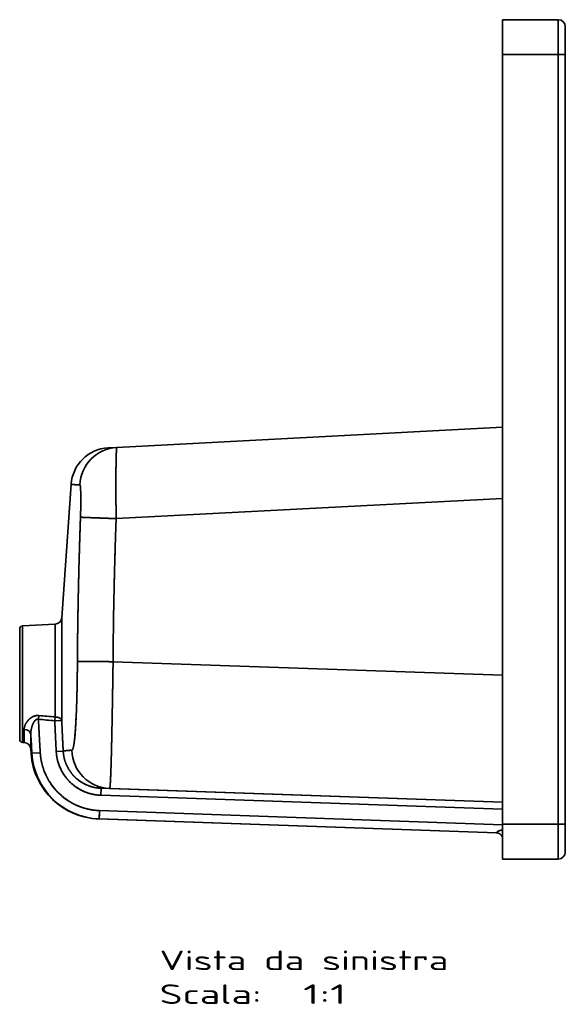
# Model space of a CAD drawing. Extents: x 294 to 1682, y 105 to 1591.
# Tile 4 of 5: x 1292 to 1682, y 105 to 809. Entities that reach past the tile are written whole.
import ezdxf
from ezdxf.enums import TextEntityAlignment as Align

# ---------------------------------------------------------------- set-up
doc = ezdxf.new("R2010")
doc.units = 0
doc.layers.get('0').update_dxf_attribs({"lineweight": 13})
doc.styles.get("Standard").update_dxf_attribs({"font": 'isocp.shx'})

# ---------------------------------------------------------------- blocks, each defined once
blk = doc.blocks.new('BLOCK13')
at = {"color": 7, "lineweight": 13}
for s, p, p2 in [('Vista da sinistra', (-290, -79.43), (-83.55, -79.43)), ('Scala:', (-290, -103.61), (-217.14, -103.61)), ('  1:1', (-217.14, -103.61), (-156.41, -103.61))]:
    blk.add_text(s, height=14, dxfattribs=at).set_placement(p, p2, align=Align.FIT)
blk = doc.blocks.new('BLOCK14')
at = {"color": 7, "lineweight": 35}
for p, q in [((-45, 600), (-45, 575)), ((-45, 600), (-5, 600)), ((-45, 600), (-45, 575)), ((-5, 600), (-45, 600)), ((-5, 575), (-5, 600)), ((-5, 575), (-5, 600)), ((0, 575), (0, 595)), ((0, 554.58), (0, 595)), ((0, 575), (0, 595)), ((-45, 575), (-45, 25)), ((-45, 25), (-45, 575)), ((-45, 575), (-5, 575)), ((-5, 575), (-45, 575)), ((-5, 575), (-5, 25)), ((-5, 25), (-5, 575)), ((0, 25), (0, 575)), ((0, 575), (0, 25)), ((0, 25), (0, 575)), ((0, 493.94), (0, 551.12)), ((0, 551.12), (0, 493.94)), ((0, 551.12), (0, 493.94)), ((0, 469.91), (0, 493.94)), ((0, 493.94), (0, 469.91)), ((0, 493.94), (0, 469.91)), ((0, 129.96), (0, 469.91)), ((0, 469.91), (0, 129.96)), ((0, 129.96), (0, 469.91)), ((-320.53, 294.22), (-45, 308.66)), ((-320.53, 294.22), (-45, 308.66)), ((-353.25, 267.88), (-359.92, 172.47)), ((-359.92, 172.47), (-353.25, 267.88)), ((-45, 257.82), (-321.06, 243.35)), ((-321.06, 243.35), (-45, 257.82)), ((-359.92, 98.98), (-359.92, 172.47)), ((-359.92, 98.98), (-359.92, 172.47)), ((-390, 164.6), (-390, 85.4)), ((-390, 164.6), (-390, 85.4)), ((-364.65, 167.83), (-388.1, 166.6)), ((-364.65, 167.83), (-388.1, 166.6)), ((-388.1, 83.4), (-388.1, 166.6)), ((-388.1, 166.6), (-388.1, 83.4)), ((-364.65, 167.83), (-364.65, 101.53)), ((-364.65, 101.53), (-364.65, 167.83)), ((-45, 131.34), (-323.24, 141.06)), ((-323.24, 141.06), (-45, 131.34)), ((0, 45.17), (0, 129.96)), ((0, 129.96), (0, 45.17)), ((0, 129.96), (0, 45.17)), ((-331.86, 50.58), (-45, 40.56)), ((-45, 40.56), (-325.73, 50.37)), ((-45, 40.56), (-325.73, 50.37)), ((-332.04, 45.59), (-45, 35.56)), ((-45, 35.56), (-332.04, 45.59)), ((0, 5), (0, 45.17)), ((-333.67, 28.63), (-49.28, 18.7)), ((-333.09, 28.61), (-49.28, 18.7)), ((-49.28, 18.7), (-333.09, 28.61)), ((-49.28, 18.7), (-333.09, 28.61)), ((-45, 24.55), (-332.88, 34.61)), ((-332.88, 34.61), (-45, 24.55)), ((-45, 25), (-45, 0)), ((-45, 25), (-5, 25)), ((-45, 25), (-45, 0)), ((-5, 25), (-45, 25)), ((-5, 0), (-5, 25)), ((-5, 0), (-5, 25)), ((0, 5), (0, 25)), ((0, 25), (0, 5)), ((-45, 0), (-5, 0)), ((-45, 0), (-5, 0)), ((-45, 0), (-5, 0)), ((-5, 0), (-45, 0))]:
    blk.add_line(p, q, dxfattribs=at)
at = {"color": 7, "lineweight": 35, "ltscale": 0.5}
blk.add_line((0, 595), (0, 575), dxfattribs=at)
at = {"color": 7, "lineweight": 35, "ltscale": 0.125}
for p, q in [((0, 575), (-5, 575)), ((0, 575), (-5, 575)), ((-332.04, 45.59), (-331.86, 50.58)), ((-331.86, 50.58), (-332.04, 45.59)), ((-5, 25), (0, 25)), ((-5, 25), (0, 25))]:
    blk.add_line(p, q, dxfattribs=at)
at = {"color": 7, "lineweight": 35, "ltscale": 0.086576}
for p, q in [((0, 551.12), (0, 554.58)), ((0, 554.58), (0, 551.12)), ((0, 554.58), (0, 551.12))]:
    blk.add_line(p, q, dxfattribs=at)
at = {"color": 7, "lineweight": 35, "ltscale": 0.000754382}
blk.add_line((0, 554.58), (0, 554.55), dxfattribs=at)
at = {"color": 7, "lineweight": 35, "ltscale": 0.000605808}
blk.add_line((0, 551.12), (0, 551.09), dxfattribs=at)
blk.add_line((0, 551.12), (0, 551.09), dxfattribs=at)
at = {"color": 7, "lineweight": 35, "ltscale": 0.156654}
for p, q in [((-326.78, 293.89), (-320.53, 294.22)), ((-320.53, 294.22), (-326.78, 293.89))]:
    blk.add_line(p, q, dxfattribs=at)
at = {"color": 7, "lineweight": 35, "ltscale": 0.000258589}
blk.add_line((-320.73, 293.29), (-320.73, 293.28), dxfattribs=at)
at = {"color": 7, "lineweight": 35, "ltscale": 0.002389}
blk.add_line((-346.78, 267.1), (-346.81, 267.19), dxfattribs=at)
at = {"color": 7, "lineweight": 35, "ltscale": 0.073059}
blk.add_line((-359.92, 172.4), (-359.92, 169.47), dxfattribs=at)
at = {"color": 7, "lineweight": 35, "ltscale": 0.066622}
blk.add_line((-376.34, 102.58), (-376.6, 99.93), dxfattribs=at)
blk.add_line((-376.34, 102.58), (-376.6, 99.93), dxfattribs=at)
at = {"color": 7, "lineweight": 35, "ltscale": 0.068726}
for p, q in [((-364.65, 101.53), (-364.91, 98.79)), ((-364.91, 98.79), (-364.65, 101.53))]:
    blk.add_line(p, q, dxfattribs=at)
at = {"color": 7, "lineweight": 35, "ltscale": 0.124787}
blk.add_line((-359.92, 98.98), (-364.91, 98.79), dxfattribs=at)
blk.add_line((-359.92, 98.98), (-364.91, 98.79), dxfattribs=at)
at = {"color": 7, "lineweight": 35, "ltscale": 0.234321}
blk.add_line((-386.78, 92.7), (-386.78, 83.33), dxfattribs=at)
blk.add_line((-386.78, 92.7), (-386.78, 83.33), dxfattribs=at)
at = {"color": 7, "lineweight": 35, "ltscale": 0.26044}
blk.add_line((-382.06, 78.69), (-382.06, 89.1), dxfattribs=at)
at = {"color": 7, "lineweight": 35, "ltscale": 0.260438}
blk.add_line((-382.06, 89.1), (-382.06, 78.69), dxfattribs=at)
at = {"color": 7, "lineweight": 35, "ltscale": 0.033104}
blk.add_line((-386.78, 83.33), (-388.1, 83.4), dxfattribs=at)
at = {"color": 7, "lineweight": 35, "ltscale": 0.08955}
for p, q in [((-382.06, 78.69), (-381.81, 75.11)), ((-381.81, 75.11), (-382.06, 78.69))]:
    blk.add_line(p, q, dxfattribs=at)
at = {"color": 7, "lineweight": 35, "ltscale": 0.149905}
blk.add_line((-375.29, 75.94), (-381.28, 75.58), dxfattribs=at)
blk.add_line((-375.29, 75.94), (-381.28, 75.58), dxfattribs=at)
at = {"color": 7, "lineweight": 35, "ltscale": 0.124876}
blk.add_line((-358.89, 77.06), (-363.87, 76.8), dxfattribs=at)
blk.add_line((-358.89, 77.06), (-363.87, 76.8), dxfattribs=at)
at = {"color": 7, "lineweight": 35, "ltscale": 0.153371}
for p, q in [((-331.86, 50.58), (-325.73, 50.37)), ((-325.73, 50.37), (-331.86, 50.58))]:
    blk.add_line(p, q, dxfattribs=at)
at = {"color": 7, "lineweight": 35, "ltscale": 0.00204}
blk.add_line((-325.73, 50.37), (-325.81, 50.37), dxfattribs=at)
blk.add_line((-325.73, 50.37), (-325.81, 50.37), dxfattribs=at)
at = {"color": 7, "lineweight": 35, "ltscale": 0.000149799}
blk.add_line((-325.57, 50.75), (-325.57, 50.75), dxfattribs=at)
at = {"color": 7, "lineweight": 35, "ltscale": 0.000755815}
blk.add_line((0, 45.17), (0, 45.2), dxfattribs=at)
at = {"color": 7, "lineweight": 35, "ltscale": 0.000459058}
blk.add_line((-354.93, 41.43), (-354.92, 41.42), dxfattribs=at)
at = {"color": 7, "lineweight": 35, "ltscale": 0.014579}
for p, q in [((-333.67, 28.63), (-333.09, 28.61)), ((-333.09, 28.61), (-333.67, 28.63)), ((-333.09, 28.61), (-333.67, 28.63))]:
    blk.add_line(p, q, dxfattribs=at)
at = {"color": 7, "lineweight": 35, "ltscale": 0.001523}
blk.add_line((-333.09, 28.61), (-333.15, 28.61), dxfattribs=at)
at = {"color": 7, "lineweight": 35, "ltscale": 0.001549}
blk.add_line((-333.09, 28.61), (-333.15, 28.61), dxfattribs=at)
at = {"color": 7, "lineweight": 35, "ltscale": 0.15}
blk.add_line((-332.88, 34.61), (-333.09, 28.61), dxfattribs=at)
blk.add_line((-332.88, 34.61), (-333.09, 28.61), dxfattribs=at)
at = {"color": 7, "lineweight": 35, "ltscale": 0.097965}
blk.add_line((-332.88, 34.61), (-333.02, 30.69), dxfattribs=at)
at = {"color": 7, "lineweight": 35, "ltscale": 0.468045}
blk.add_line((0, 6.28), (0, 25), dxfattribs=at)
at = {"color": 7, "lineweight": 35, "ltscale": 0.00041497}
blk.add_line((-47.39, 20.11), (-47.37, 20.12), dxfattribs=at)
at = {"color": 7, "lineweight": 35}
for centre, radius, start, end in [((-5, 595), 5, 0, 90), ((-5, 595), 5, 0, 90), ((-5, 595), 5, 0, 90), ((-5, 595), 5, 0, 90), ((-5, 554.58), 5, 359.65443, 360), ((-325.32, 265.93), 28, 93.00002, 175.99999), ((-325.32, 265.93), 28, 93.00002, 175.99999), ((-348.76, 299.42), 31.85, 262.52046, 264.03272), ((-364.91, 172.82), 5, 273.00001, 355.99999), ((-364.91, 172.82), 5, 273.00001, 355.99999), ((-388, 164.6), 2, 92.99996, 179.99994), ((-388, 164.6), 2, 92.99996, 179.99994), ((5.32, 3972.04), 3890.91, 264.367, 264.53996), ((5.31, 3972), 3890.87, 264.36698, 264.53994), ((46.46, 4741.29), 4657.94, 264.79213, 264.93651), ((46.39, 4740.45), 4657.1, 264.79207, 264.93647), ((-388, 85.4), 2, 180.00008, 267.00005), ((-388, 85.4), 2, 180.00008, 267.00005), ((1863.57, 211.24), 2248.94, 183.11305, 183.45817), ((1863.73, 211.25), 2249.11, 183.11305, 183.45814), ((-387.04, 78.34), 5, 4.00001, 86.99999), ((-387.04, 78.34), 5, 4.00001, 86.99999), ((-378.55, 71.97), 4.53, 127.14709, 136.05353), ((-378.54, 71.96), 4.54, 127.1563, 136.03945), ((-331.93, 78.6), 50, 184.00003, 267.99998), ((-331.93, 78.6), 50, 184.00003, 267.99998), ((-330.95, 78.57), 32.97, 194.51519, 214.69641), ((-330.89, 78.62), 28.06, 223.94495, 268.00788), ((-331.36, 78.6), 44.02, 213.47922, 237.85402), ((-330.89, 78.62), 33.05, 237.96441, 256.88011), ((-5, 45.17), 5, 0, 0.3461), ((-49.46, 13.7), 5, 26.96448, 87.9994), ((-49.46, 13.7), 5, 26.96341, 87.9994), ((-49.46, 13.7), 5, 26.96311, 88), ((-49.46, 13.7), 5, 26.96258, 87.99991), ((-45.99, 16.08), 4.22, 126.65667, 133.06873), ((-45, 14.7), 5.91, 114.22164, 126.37202), ((-5, 5), 5, 270, 0), ((-5, 5), 5, 270, 360), ((-5, 5), 5, 270, 360), ((-5, 5), 5, 270, 0)]:
    blk.add_arc(centre, radius, start, end, dxfattribs=at)
for centre, major_axis, ratio, start_param, end_param in [((-319.06, 266.25), (1.66, -27.95), 0.998464, 3.134569, 4.610278), ((-319.06, 266.25), (1.66, -27.95), 0.998464, 3.134537, 4.610246), ((-364.91, 98.79), (5, 0), 0.548065, 0.06981, 1.518414), ((-387.04, 88.83), (5, 0), 0.775062, 0.069794, 1.518397), ((-387.04, 88.83), (5, 0), 0.775062, 0.069794, 1.518397), ((-324.76, 78.35), (-1.13, -27.98), 0.997795, 4.774418, 6.288505), ((-324.76, 78.35), (-1.13, -27.98), 0.997795, 4.774412, 6.288499), ((-331.34, 78.58), (50.02, 0.6), 0.9995, 3.189693, 4.665468), ((-331.34, 78.58), (50.02, 1.03), 0.999496, 3.181068, 4.65683)]:
    blk.add_ellipse(centre, major_axis=major_axis, ratio=ratio, start_param=start_param, end_param=end_param, dxfattribs=at)
for points, knots in [([(-321.06, 243.35), (-321.12, 247.99), (-321.16, 252.64), (-321.2, 257.24), (-321.23, 265.44), (-321.22, 273.05), (-321.2, 276.32), (-321.14, 282.89), (-321.02, 288.12), (-320.94, 290.45), (-320.81, 292.82), (-320.66, 293.91), (-320.62, 294.11), (-320.57, 294.21), (-320.53, 294.22)], [0, 0, 0, 0, 0, 0, 40.35137, 40.35137, 40.35137, 73.395471, 73.395471, 73.395471, 111.781959, 111.781959, 111.781959, 126.418474, 126.418474, 126.418474, 126.418474, 126.418474, 126.418474]), ([(-321.06, 243.35), (-321.12, 248.52), (-321.17, 253.7), (-321.21, 258.88), (-321.24, 268.41), (-321.2, 277.32), (-321.16, 281.31), (-321.06, 286.89), (-320.9, 290.98), (-320.84, 292.18), (-320.74, 293.44), (-320.63, 294.04), (-320.59, 294.16), (-320.56, 294.22), (-320.53, 294.22)], [0, 0, 0, 0, 0, 0, 32.880411, 32.880411, 32.880411, 61.533894, 61.533894, 61.533894, 76.93881, 76.93881, 76.93881, 83.160698, 83.160698, 83.160698, 83.160698, 83.160698, 83.160698]), ([(-353.25, 267.88), (-353.25, 267.88), (-353.25, 267.88), (-352.79, 267.82), (-352.6, 267.79), (-352.37, 267.77), (-352.1, 267.74), (-351.29, 267.65), (-350.25, 267.58), (-349.54, 267.54), (-348.6, 267.5), (-347.6, 267.47), (-347.4, 267.46), (-347.2, 267.46), (-346.99, 267.45)], [0, 0, 0, 0, 0, 0, 0.471597, 0.471597, 0.471597, 46.255608, 46.255608, 46.255608, 119.472691, 119.472691, 119.472691, 137.814603, 137.814603, 137.814603, 137.814603, 137.814603, 137.814603]), ([(-353.25, 267.88), (-353.25, 267.88), (-353.25, 267.88), (-353.09, 267.86), (-353.02, 267.85), (-352.94, 267.84), (-352.84, 267.82), (-352.34, 267.76), (-351.56, 267.68), (-350.79, 267.61), (-349.57, 267.54), (-348.2, 267.48), (-347.81, 267.47), (-347.4, 267.46), (-346.99, 267.45)], [0, 0, 0, 0, 0, 0, 0.166089, 0.166089, 0.166089, 38.033471, 38.033471, 38.033471, 163.053925, 163.053925, 163.053925, 212.446585, 212.446585, 212.446585, 212.446585, 212.446585, 212.446585]), ([(-346.55, 244.33), (-346.47, 246.48), (-346.41, 248.65), (-346.36, 250.83), (-346.29, 255.52), (-346.31, 259.72), (-346.35, 261.83), (-346.46, 264.87), (-346.66, 266.68), (-346.76, 267.2), (-346.87, 267.45), (-346.99, 267.45)], [0, 0, 0, 0, 0, 0, 21.548337, 21.548337, 21.548337, 48.048476, 48.048476, 48.048476, 67.449482, 67.449482, 67.449482, 67.449482, 67.449482, 67.449482]), ([(-346.99, 267.45), (-346.87, 267.45), (-346.75, 267.18), (-346.65, 266.62), (-346.46, 264.74), (-346.35, 261.68), (-346.31, 259.72), (-346.3, 256.37), (-346.34, 252.77), (-346.36, 251.41), (-346.4, 249.33), (-346.46, 247.26), (-346.48, 246.46), (-346.5, 245.61), (-346.53, 244.76), (-346.54, 244.62), (-346.54, 244.47), (-346.55, 244.33)], [0, 0, 0, 0, 0, 0, 15.277558, 15.277558, 15.277558, 33.522891, 33.522891, 33.522891, 44.337833, 44.337833, 44.337833, 49.935003, 49.935003, 49.935003, 51.089419, 51.089419, 51.089419, 51.089419, 51.089419, 51.089419]), ([(-346.55, 244.33), (-346.9, 234.15), (-347.23, 223.92), (-347.53, 213.67), (-347.95, 197.2), (-348.27, 180.68), (-348.38, 174.47), (-348.5, 166.17), (-348.6, 157.87), (-348.62, 155.8), (-348.66, 151.64), (-348.7, 147.47), (-348.71, 145.39), (-348.72, 143.3), (-348.73, 141.21)], [0, 0, 0, 0, 0, 0, 81.326315, 81.326315, 81.326315, 130.338129, 130.338129, 130.338129, 146.691052, 146.691052, 146.691052, 163.12328, 163.12328, 163.12328, 163.12328, 163.12328, 163.12328]), ([(-321.06, 243.35), (-325.94, 243.52), (-330.77, 243.7), (-335.45, 243.87), (-341.21, 244.09), (-344.83, 244.24), (-345.59, 244.28), (-346.19, 244.3), (-346.47, 244.32), (-346.5, 244.32), (-346.53, 244.33), (-346.55, 244.33)], [0, 0, 0, 0, 0, 0, 34.842475, 34.842475, 34.842475, 47.04809, 47.04809, 47.04809, 48.709688, 48.709688, 48.709688, 48.709688, 48.709688, 48.709688]), ([(-321.06, 243.35), (-325.93, 243.52), (-330.77, 243.7), (-335.44, 243.87), (-341.21, 244.09), (-344.83, 244.24), (-345.59, 244.28), (-346.2, 244.3), (-346.48, 244.32), (-346.5, 244.32), (-346.53, 244.33), (-346.55, 244.33)], [0, 0, 0, 0, 0, 0, 34.694214, 34.694214, 34.694214, 46.816046, 46.816046, 46.816046, 48.441709, 48.441709, 48.441709, 48.441709, 48.441709, 48.441709]), ([(-352.69, 77.74), (-352.27, 77.75), (-351.86, 78.54), (-351.48, 80.11), (-350.69, 85.23), (-350.06, 93.35), (-349.76, 98.58), (-349.27, 109.71), (-348.95, 122.19), (-348.84, 128.47), (-348.77, 134.84), (-348.73, 141.21)], [0, 0, 0, 0, 0, 0, 42.291834, 42.291834, 42.291834, 94.804724, 94.804724, 94.804724, 144.463544, 144.463544, 144.463544, 144.463544, 144.463544, 144.463544]), ([(-348.73, 141.21), (-348.77, 134.62), (-348.85, 128.04), (-348.97, 121.58), (-349.31, 108.18), (-349.85, 96.6), (-350.2, 91.1), (-350.87, 83.67), (-351.66, 79.44), (-351.99, 78.31), (-352.33, 77.75), (-352.69, 77.74)], [0, 0, 0, 0, 0, 0, 50.999224, 50.999224, 50.999224, 110.523843, 110.523843, 110.523843, 149.41084, 149.41084, 149.41084, 149.41084, 149.41084, 149.41084]), ([(-323.24, 141.06), (-328.11, 141.09), (-332.93, 141.11), (-337.6, 141.14), (-343.36, 141.18), (-347, 141.2), (-347.77, 141.2), (-348.37, 141.21), (-348.66, 141.21), (-348.69, 141.21), (-348.71, 141.21), (-348.73, 141.21)], [0, 0, 0, 0, 0, 0, 34.713603, 34.713603, 34.713603, 46.926937, 46.926937, 46.926937, 48.399659, 48.399659, 48.399659, 48.399659, 48.399659, 48.399659]), ([(-323.24, 141.06), (-328.11, 141.09), (-332.94, 141.11), (-337.61, 141.14), (-343.35, 141.18), (-346.98, 141.2), (-347.75, 141.2), (-348.36, 141.21), (-348.66, 141.21), (-348.69, 141.21), (-348.71, 141.21), (-348.73, 141.21)], [0, 0, 0, 0, 0, 0, 35.163312, 35.163312, 35.163312, 47.629631, 47.629631, 47.629631, 49.206463, 49.206463, 49.206463, 49.206463, 49.206463, 49.206463]), ([(-325.73, 50.37), (-325.55, 50.36), (-325.37, 51.53), (-325.2, 53.87), (-324.91, 59.74), (-324.63, 68.23), (-324.52, 72.21), (-324.32, 80.06), (-324.13, 88.85), (-324.05, 92.95), (-323.85, 103.1), (-323.66, 113.86), (-323.56, 120.27), (-323.43, 128.3), (-323.31, 136.39), (-323.29, 137.95), (-323.27, 139.5), (-323.24, 141.06)], [0, 0, 0, 0, 0, 0, 67.676666, 67.676666, 67.676666, 116.758034, 116.758034, 116.758034, 156.997507, 156.997507, 156.997507, 212.766887, 212.766887, 212.766887, 226.029797, 226.029797, 226.029797, 226.029797, 226.029797, 226.029797]), ([(-325.73, 50.37), (-325.61, 50.36), (-325.49, 50.91), (-325.37, 52), (-325.08, 55.91), (-324.82, 62.42), (-324.67, 67), (-324.3, 80.29), (-323.97, 96.17), (-323.79, 106.48), (-323.56, 119.7), (-323.36, 133.12), (-323.32, 135.77), (-323.28, 138.41), (-323.24, 141.06)], [0, 0, 0, 0, 0, 0, 29.592512, 29.592512, 29.592512, 72.796937, 72.796937, 72.796937, 143.267427, 143.267427, 143.267427, 160.517125, 160.517125, 160.517125, 160.517125, 160.517125, 160.517125]), ([(-376.34, 102.58), (-376.6, 102.6), (-376.87, 102.62), (-377.14, 102.62), (-377.59, 102.6), (-378.04, 102.55), (-378.21, 102.52), (-378.56, 102.46), (-378.9, 102.38), (-379.06, 102.34), (-379.46, 102.23), (-379.83, 102.09), (-380.05, 102), (-380.75, 101.69), (-381.38, 101.34), (-381.78, 101.07), (-382.4, 100.61), (-382.95, 100.13), (-383.16, 99.94), (-383.77, 99.35), (-384.31, 98.73), (-384.65, 98.29), (-385.55, 97.01), (-386.22, 95.65), (-386.55, 94.73), (-386.77, 93.76), (-386.78, 92.79), (-386.78, 92.76), (-386.78, 92.73), (-386.78, 92.7)], [0, 0, 0, 0, 0, 0, 1.490439, 1.490439, 1.490439, 2.510157, 2.510157, 2.510157, 3.488983, 3.488983, 3.488983, 4.940676, 4.940676, 4.940676, 8.265848, 8.265848, 8.265848, 10.329704, 10.329704, 10.329704, 14.652416, 14.652416, 14.652416, 22.861043, 22.861043, 22.861043, 23.098043, 23.098043, 23.098043, 23.098043, 23.098043, 23.098043]), ([(-376.34, 102.58), (-376.47, 102.59), (-376.6, 102.6), (-376.73, 102.61), (-376.99, 102.61), (-377.26, 102.61), (-377.39, 102.6), (-377.88, 102.58), (-378.36, 102.51), (-378.7, 102.44), (-379.51, 102.23), (-380.24, 101.94), (-380.65, 101.74), (-381.52, 101.26), (-382.27, 100.72), (-382.66, 100.4), (-383.9, 99.29), (-384.86, 98.07), (-385.44, 97.2), (-386.18, 95.78), (-386.61, 94.3), (-386.72, 93.77), (-386.78, 93.24), (-386.78, 92.7)], [0, 0, 0, 0, 0, 0, 0.770861, 0.770861, 0.770861, 1.541722, 1.541722, 1.541722, 3.617139, 3.617139, 3.617139, 6.690668, 6.690668, 6.690668, 10.765179, 10.765179, 10.765179, 20.402725, 20.402725, 20.402725, 25.728925, 25.728925, 25.728925, 25.728925, 25.728925, 25.728925]), ([(-382.06, 89.1), (-382.09, 90.39), (-381.97, 91.67), (-381.74, 92.91), (-381.31, 94.63), (-380.66, 96.27), (-380.46, 96.72), (-380.13, 97.4), (-379.73, 98.05), (-379.58, 98.26), (-379.33, 98.61), (-379.04, 98.94), (-378.92, 99.07), (-378.68, 99.3), (-378.42, 99.5), (-378.29, 99.59), (-377.98, 99.77), (-377.62, 99.91), (-377.4, 99.97), (-377.1, 99.99), (-376.81, 99.96), (-376.74, 99.95), (-376.67, 99.94), (-376.6, 99.93)], [0, 0, 0, 0, 0, 0, 10.197731, 10.197731, 10.197731, 14.245377, 14.245377, 14.245377, 16.278215, 16.278215, 16.278215, 17.658197, 17.658197, 17.658197, 18.755686, 18.755686, 18.755686, 20.250542, 20.250542, 20.250542, 20.721863, 20.721863, 20.721863, 20.721863, 20.721863, 20.721863]), ([(-376.6, 99.93), (-376.79, 99.97), (-376.98, 99.99), (-377.19, 99.99), (-377.53, 99.94), (-377.84, 99.82), (-377.97, 99.77), (-378.22, 99.64), (-378.45, 99.48), (-378.56, 99.39), (-378.8, 99.19), (-379.02, 98.97), (-379.13, 98.84), (-379.38, 98.54), (-379.6, 98.23), (-379.72, 98.06), (-379.97, 97.66), (-380.19, 97.25), (-380.3, 97.03), (-380.63, 96.35), (-380.91, 95.65), (-381.07, 95.18), (-381.54, 93.73), (-381.86, 92.22), (-382.01, 91.19), (-382.08, 90.15), (-382.06, 89.1)], [0, 0, 0, 0, 0, 0, 1.325355, 1.325355, 1.325355, 2.293694, 2.293694, 2.293694, 3.370069, 3.370069, 3.370069, 4.704798, 4.704798, 4.704798, 6.447377, 6.447377, 6.447377, 8.52577, 8.52577, 8.52577, 12.65413, 12.65413, 12.65413, 21.123677, 21.123677, 21.123677, 21.123677, 21.123677, 21.123677]), ([(-375.29, 75.94), (-375.56, 80.31), (-375.81, 84.56), (-376.04, 88.65), (-376.28, 93.34), (-376.49, 97.66), (-376.53, 98.43), (-376.57, 99.18), (-376.6, 99.93)], [0, 0, 0, 0, 0, 0, 27.904117, 27.904117, 27.904117, 34.057257, 34.057257, 34.057257, 34.057257, 34.057257, 34.057257]), ([(-375.29, 75.94), (-375.56, 80.37), (-375.81, 84.67), (-376.04, 88.8), (-376.29, 93.48), (-376.5, 97.79), (-376.53, 98.51), (-376.57, 99.22), (-376.6, 99.93)], [0, 0, 0, 0, 0, 0, 28.261632, 28.261632, 28.261632, 34.077424, 34.077424, 34.077424, 34.077424, 34.077424, 34.077424]), ([(-364.65, 101.53), (-364.36, 101.52), (-364.08, 101.5), (-363.79, 101.47), (-363.23, 101.38), (-362.69, 101.25), (-362.43, 101.18), (-361.93, 101.01), (-361.47, 100.79), (-361.26, 100.68), (-360.71, 100.33), (-360.29, 99.91), (-360.09, 99.61), (-359.96, 99.3), (-359.92, 98.98)], [0, 0, 0, 0, 0, 0, 2.376308, 2.376308, 2.376308, 4.723877, 4.723877, 4.723877, 6.989481, 6.989481, 6.989481, 11.150253, 11.150253, 11.150253, 11.150253, 11.150253, 11.150253]), ([(-352.69, 77.74), (-353.15, 77.73), (-353.6, 77.72), (-354.04, 77.7), (-354.93, 77.66), (-355.79, 77.59), (-356.2, 77.56), (-356.99, 77.47), (-357.68, 77.36), (-357.99, 77.3), (-358.36, 77.22), (-358.67, 77.13), (-358.75, 77.11), (-358.82, 77.09), (-358.89, 77.06)], [0, 0, 0, 0, 0, 0, 31.274523, 31.274523, 31.274523, 62.451285, 62.451285, 62.451285, 93.546729, 93.546729, 93.546729, 103.892704, 103.892704, 103.892704, 103.892704, 103.892704, 103.892704]), ([(-352.69, 77.74), (-353.01, 77.73), (-353.34, 77.72), (-353.64, 77.71), (-354.42, 77.68), (-355.19, 77.64), (-355.63, 77.61), (-356.48, 77.53), (-357.22, 77.44), (-357.56, 77.38), (-358.07, 77.29), (-358.48, 77.18), (-358.63, 77.14), (-358.76, 77.1), (-358.89, 77.06)], [0, 0, 0, 0, 0, 0, 33.071434, 33.071434, 33.071434, 81.934972, 81.934972, 81.934972, 130.920193, 130.920193, 130.920193, 163.461165, 163.461165, 163.461165, 163.461165, 163.461165, 163.461165]), ([(-332.88, 34.61), (-337.1, 34.76), (-341.31, 35.41), (-345.42, 36.57), (-353.27, 39.84), (-360.13, 44.89), (-363.24, 47.81), (-368.7, 54.34), (-372.45, 61.98), (-373.86, 66.01), (-374.83, 70.47), (-375.23, 75), (-375.25, 75.31), (-375.28, 75.63), (-375.29, 75.94)], [0, 0, 0, 0, 0, 0, 29.948617, 29.948617, 29.948617, 59.865326, 59.865326, 59.865326, 89.742504, 89.742504, 89.742504, 91.975677, 91.975677, 91.975677, 91.975677, 91.975677, 91.975677]), ([(-332.88, 34.61), (-337.22, 34.76), (-341.53, 35.44), (-345.74, 36.66), (-353.77, 40.1), (-360.73, 45.39), (-363.87, 48.45), (-369.31, 55.26), (-372.93, 63.19), (-374.25, 67.35), (-375.04, 71.63), (-375.29, 75.94)], [0, 0, 0, 0, 0, 0, 32.202569, 32.202569, 32.202569, 64.367706, 64.367706, 64.367706, 96.362425, 96.362425, 96.362425, 96.362425, 96.362425, 96.362425]), ([(-363.87, 76.8), (-363.71, 73.71), (-363.18, 70.63), (-362.29, 67.64), (-359.82, 61.91), (-356.1, 56.91), (-353.96, 54.64), (-349.17, 50.65), (-343.59, 47.86), (-340.64, 46.81), (-337.12, 45.99), (-333.53, 45.67), (-333.04, 45.63), (-332.54, 45.6), (-332.04, 45.59)], [0, 0, 0, 0, 0, 0, 21.895196, 21.895196, 21.895196, 43.82124, 43.82124, 43.82124, 65.772427, 65.772427, 65.772427, 69.309645, 69.309645, 69.309645, 69.309645, 69.309645, 69.309645]), ([(-363.87, 76.8), (-363.71, 73.8), (-363.21, 70.82), (-362.37, 67.91), (-360.03, 62.33), (-356.51, 57.41), (-354.47, 55.17), (-349.92, 51.18), (-344.6, 48.32), (-341.78, 47.19), (-338.11, 46.2), (-334.36, 45.73), (-333.58, 45.66), (-332.81, 45.61), (-332.04, 45.59)], [0, 0, 0, 0, 0, 0, 20.379931, 20.379931, 20.379931, 40.78501, 40.78501, 40.78501, 61.21688, 61.21688, 61.21688, 66.474773, 66.474773, 66.474773, 66.474773, 66.474773, 66.474773]), ([(-331.86, 50.58), (-334.63, 50.68), (-337.39, 51.12), (-340.08, 51.9), (-345.21, 54.1), (-349.65, 57.48), (-351.65, 59.44), (-355.12, 63.81), (-357.42, 68.89), (-358.25, 71.56), (-358.74, 74.3), (-358.89, 77.06)], [0, 0, 0, 0, 0, 0, 19.845179, 19.845179, 19.845179, 39.662765, 39.662765, 39.662765, 59.43955, 59.43955, 59.43955, 59.43955, 59.43955, 59.43955]), ([(-358.89, 77.06), (-358.74, 74.3), (-358.25, 71.56), (-357.42, 68.89), (-355.12, 63.81), (-351.65, 59.44), (-349.65, 57.48), (-345.21, 54.1), (-340.08, 51.9), (-337.39, 51.12), (-334.63, 50.68), (-331.86, 50.58)], [0, 0, 0, 0, 0, 0, 20.371715, 20.371715, 20.371715, 40.777069, 40.777069, 40.777069, 61.229276, 61.229276, 61.229276, 61.229276, 61.229276, 61.229276]), ([(-45, 20.8), (-45.18, 20.77), (-45.35, 20.74), (-45.52, 20.71), (-46.03, 20.6), (-46.51, 20.46), (-46.83, 20.35), (-47.4, 20.12), (-47.9, 19.86), (-48.13, 19.73), (-48.59, 19.42), (-48.9, 19.14), (-49.03, 19), (-49.18, 18.83), (-49.26, 18.74), (-49.27, 18.71), (-49.28, 18.7), (-49.28, 18.7)], [0, 0, 0, 0, 0, 0, 1.417232, 1.417232, 1.417232, 4.196209, 4.196209, 4.196209, 6.798624, 6.798624, 6.798624, 10.322074, 10.322074, 10.322074, 12.390534, 12.390534, 12.390534, 12.390534, 12.390534, 12.390534]), ([(-45, 20.8), (-45.42, 20.73), (-45.83, 20.65), (-46.24, 20.54), (-46.96, 20.31), (-47.6, 20.02), (-47.88, 19.88), (-48.4, 19.56), (-48.78, 19.25), (-48.94, 19.1), (-49.1, 18.93), (-49.19, 18.82), (-49.22, 18.79), (-49.23, 18.76), (-49.25, 18.74), (-49.28, 18.7), (-49.28, 18.7), (-49.28, 18.7)], [0, 0, 0, 0, 0, 0, 2.447539, 2.447539, 2.447539, 4.468235, 4.468235, 4.468235, 6.72048, 6.72048, 6.72048, 7.54344, 7.54344, 7.54344, 7.60069, 7.60069, 7.60069, 7.60069, 7.60069, 7.60069])]:
    blk.add_open_spline(points, degree=5, knots=knots, dxfattribs=at)
for points in [[(-346.55, 244.33), (-347.26, 223.83), (-347.87, 203.23), (-348.33, 182.57), (-348.62, 161.9), (-348.73, 141.21)], [(-323.24, 141.06), (-323.13, 161.6), (-322.84, 182.15), (-322.37, 202.66), (-321.77, 223.09), (-321.06, 243.35)], [(-321.06, 243.35), (-321.77, 222.99), (-322.38, 202.56), (-322.84, 182.06), (-323.13, 161.56), (-323.24, 141.06)], [(-364.91, 98.79), (-364.76, 94.8), (-364.57, 90.6), (-364.36, 86.18), (-364.13, 81.56), (-363.87, 76.8)], [(-364.91, 98.79), (-364.76, 94.79), (-364.57, 90.59), (-364.37, 86.18), (-364.13, 81.56), (-363.87, 76.8)], [(-359.92, 98.98), (-359.77, 95), (-359.59, 90.82), (-359.38, 86.42), (-359.14, 81.82), (-358.89, 77.06)], [(-358.89, 77.06), (-359.17, 82.28), (-359.41, 87.06), (-359.61, 91.39), (-359.78, 95.34), (-359.92, 98.98)], [(-325.25, 53.81), (-325.17, 54.93), (-325.09, 56.27), (-325.02, 57.8), (-324.95, 59.5), (-324.88, 61.34)], [(-325.57, 50.75), (-325.6, 50.59), (-325.63, 50.48), (-325.67, 50.4), (-325.7, 50.37), (-325.73, 50.37)]]:
    blk.add_open_spline(points, degree=5, dxfattribs=at)

msp = doc.modelspace()

# ---------------------------------------------------------------- block references
at = {"lineweight": 0}
for name in ['BLOCK14', 'BLOCK13']:
    msp.add_blockref(name, (1681.76, 208.52), dxfattribs=at)

doc.saveas('drawing.dxf')
